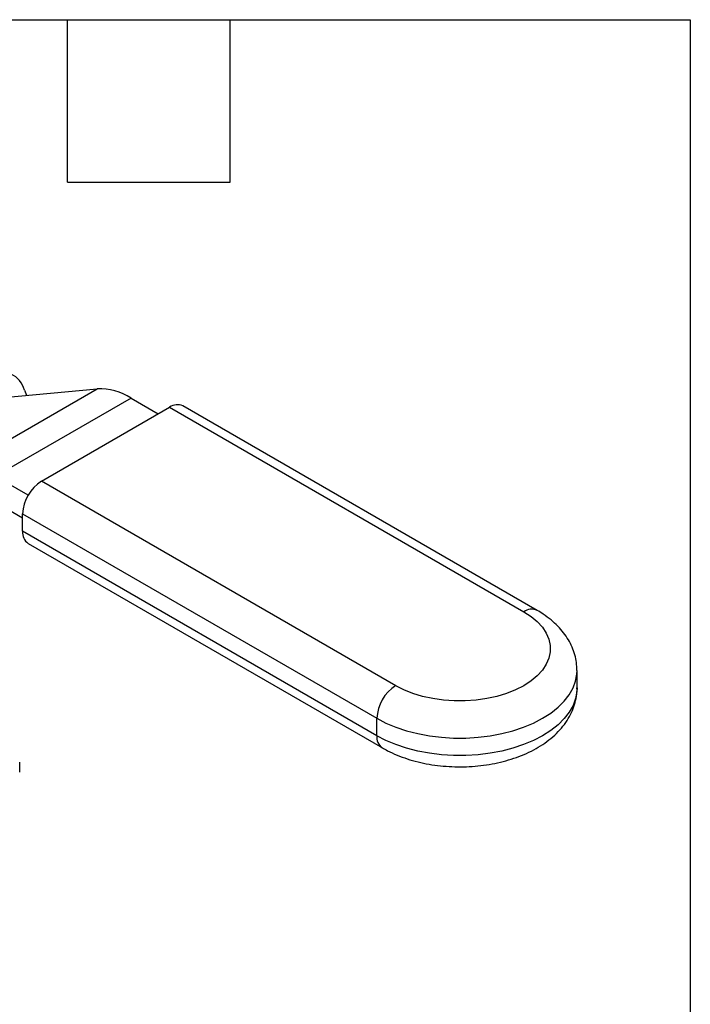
# Model space of a CAD drawing. Header units: inches. Extents: x 0.5 to 21.5, y 0.5 to 16.5.
# Tile 14 of 14: x 19 to 21.5, y 12.9 to 16.5. Entities that reach past the tile are written whole.
import ezdxf

# ---------------------------------------------------------------- set-up
doc = ezdxf.new("R2010")
doc.units = ezdxf.units.IN
doc.header["$LTSCALE"] = 2
doc.header["$MEASUREMENT"] = 0
doc.linetypes.add('SLD-Solid', pattern=[0])
doc.layers.add('TEXT', color=140, linetype='SLD-Solid', lineweight=25)

msp = doc.modelspace()

# ---------------------------------------------------------------- linework, layer by layer
for p, q in [((18.8082, 14.8469), (19.3093, 15.1361)), ((18.9638, 15.1052), (19.3093, 15.1361)), ((19.0402, 15.1318), (19.0476, 15.1127)), ((19.4346, 15.1026), (18.9335, 14.8133)), ((19.4346, 15.1026), (19.5348, 15.0447)), ((19.1033, 14.7956), (19.5766, 15.0688)), ((19.5766, 15.0688), (20.885, 14.3135)), ((20.9342, 14.3184), (19.6258, 15.0737)), ((19.0541, 14.7437), (18.9335, 14.8133)), ((20.4118, 14.0403), (19.1033, 14.7956)), ((19.0337, 14.659), (18.9335, 14.7169)), ((19.0337, 14.6751), (20.3422, 13.9198)), ((19.0337, 14.6108), (19.0337, 14.6751)), ((20.3422, 13.8555), (19.0337, 14.6108)), ((19.0541, 14.5657), (20.3626, 13.8104)), ((21.0815, 14.0322), (21.0815, 14.0965)), ((20.3422, 13.8555), (20.3422, 13.9198))]:
    msp.add_line(p, q)
at = {"flags": 128}
for points in [[(20.885, 14.3135), (20.9118, 14.296), (20.9348, 14.2768), (20.9536, 14.2562), (20.9679, 14.2344), (20.9776, 14.2117), (20.9824, 14.1886), (20.9824, 14.1652), (20.9776, 14.1421), (20.9679, 14.1194), (20.9536, 14.0976), (20.9348, 14.077), (20.9118, 14.0578), (20.885, 14.0403), (20.8548, 14.0248), (20.8215, 14.0116), (20.7857, 14.0007), (20.7479, 13.9925), (20.7087, 13.9869), (20.6686, 13.9841), (20.6282, 13.9841), (20.5881, 13.9869), (20.5488, 13.9925), (20.511, 14.0007), (20.4753, 14.0116), (20.442, 14.0248), (20.4118, 14.0403)], [(20.3422, 13.9198), (20.3758, 13.9022), (20.4125, 13.8869), (20.4518, 13.8738), (20.4932, 13.8631), (20.5363, 13.855), (20.5806, 13.8496), (20.6257, 13.8469), (20.6711, 13.8469), (20.7161, 13.8496), (20.7605, 13.855), (20.8036, 13.8631), (20.845, 13.8738), (20.8843, 13.8869), (20.9209, 13.9022), (20.9546, 13.9198), (20.9849, 13.9392), (21.0116, 13.9604), (21.0343, 13.983), (21.0527, 14.0069), (21.0667, 14.0318), (21.0761, 14.0574), (21.0809, 14.0834), (21.0815, 14.0968)], [(21.0815, 14.0322), (21.0809, 14.0192), (21.0761, 13.9931), (21.0667, 13.9675), (21.0527, 13.9426), (21.0343, 13.9187), (21.0116, 13.8961), (20.9849, 13.8749), (20.9546, 13.8555), (20.9209, 13.8379), (20.8843, 13.8226), (20.845, 13.8095), (20.8036, 13.7988), (20.7605, 13.7908), (20.7161, 13.7853), (20.6711, 13.7826), (20.6257, 13.7826), (20.5806, 13.7853), (20.5363, 13.7908), (20.4932, 13.7988), (20.4518, 13.8095), (20.4125, 13.8226), (20.3758, 13.8379), (20.3422, 13.8555)]]:
    msp.add_lwpolyline(points, dxfattribs=at)
for centre, radius, start, end in [((18.9532, 15.1101), 0.0897, 14.0017, 115.2508), ((19.3183, 14.9189), 0.2174, 57.6507, 92.3578), ((19.6054, 15.0286), 0.0495, 65.6929, 125.6176), ((19.1848, 14.6682), 0.1513, 122.6055, 177.3945), ((19.0806, 14.6048), 0.0472, 172.7442, 235.9436), ((20.9139, 14.2733), 0.0495, 65.7084, 125.6162), ((20.4933, 13.9129), 0.1513, 122.6055, 177.3945), ((20.389, 13.8495), 0.0472, 172.7424, 235.9613), ((18.4107, 13.7394), 0.6124, 358.3197, 1.6803)]:
    msp.add_arc(centre, radius, start, end)
for points, knots in [([(21.0814, 14.0969), (21.081, 14.1064), (21.0803, 14.1258), (21.074, 14.1546), (21.0639, 14.1829), (21.05, 14.21), (21.0323, 14.2359), (21.0109, 14.2605), (20.9858, 14.2835), (20.96, 14.3028), (20.9419, 14.3138), (20.9342, 14.3184)], [0, 0, 0, 0, 0.1054451, 0.2147169, 0.3243419, 0.4354682, 0.5490945, 0.6659381, 0.7862658, 0.9097754, 1, 1, 1, 1]), ([(20.3626, 13.8104), (20.3687, 13.807), (20.3861, 13.7973), (20.4165, 13.7834), (20.4544, 13.7696), (20.494, 13.7584), (20.535, 13.7498), (20.5769, 13.744), (20.6195, 13.7408), (20.6623, 13.7403), (20.705, 13.7425), (20.7472, 13.7475), (20.7886, 13.7551), (20.8288, 13.7654), (20.8675, 13.7784), (20.9044, 13.7941), (20.939, 13.8125), (20.9709, 13.8336), (20.9996, 13.8572), (21.0246, 13.8832), (21.0453, 13.911), (21.0615, 13.9403), (21.0731, 13.9704), (21.0795, 14.0008), (21.0821, 14.0216), (21.0814, 14.0319), (21.0814, 14.0322)], [0, 0, 0, 0, 0.0248979, 0.0699707, 0.1149531, 0.1598181, 0.2045204, 0.2490732, 0.2935207, 0.3379232, 0.3823487, 0.4268493, 0.4714944, 0.5163559, 0.5614987, 0.6069674, 0.6527614, 0.6987944, 0.7447337, 0.7901486, 0.8345581, 0.8776122, 0.9192196, 0.959538, 0.9988833, 1, 1, 1, 1])]:
    msp.add_open_spline(points, degree=3, knots=knots)
at = {"layer": 'TEXT'}
for p, q in [((0.5, 16.5), (21.5, 16.5)), ((19.2, 15.9), (19.2, 16.5)), ((19.8, 15.9), (19.8, 16.5)), ((21.5, 16.5), (21.5, 0.5)), ((19.2, 15.9), (19.8, 15.9))]:
    msp.add_line(p, q, dxfattribs=at)

doc.saveas('drawing.dxf')
